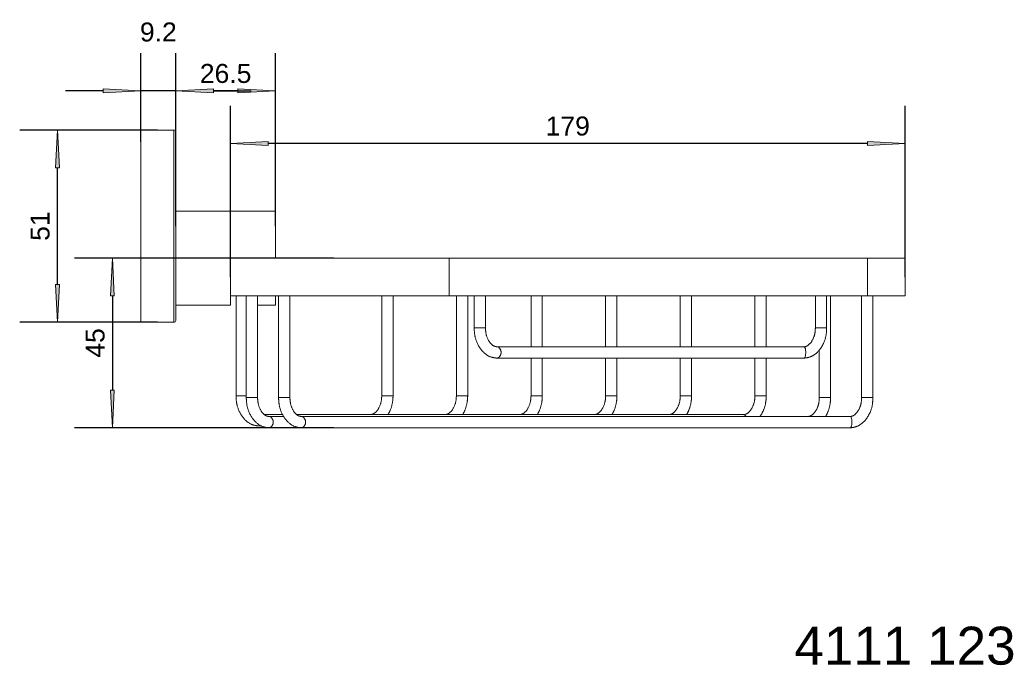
# Model space of a CAD drawing. Header units: millimetres. Extents: x -130 to 131, y -52 to 119.
import ezdxf

# ---------------------------------------------------------------- set-up
doc = ezdxf.new("R2010")
doc.units = ezdxf.units.MM
doc.header["$LTSCALE"] = 254
doc.header["$PDMODE"] = 1
doc.header["$PDSIZE"] = -2
for name, color, linetype, lineweight in [('1', 7, 'Continuous', 5), ('Bemaßung', 7, 'Continuous', 5), ('Keine', 7, 'Continuous', 5)]:
    doc.layers.add(name, color=color, linetype=linetype, lineweight=lineweight)
doc.styles.add('Arial', font='Arial')
doc.dimstyles.new('ST', dxfattribs={"dimtxt": 5.034433, "dimasz": 9.99939, "dimexe": 10, "dimexo": 0, "dimgap": 5, "dimtad": 1, "dimdec": 0, "dimdsep": 46, "dimtxsty": 'Arial', "dimblk": 'VW_FILLEDARROW', "dimblk1": 'VW_FILLEDARROW', "dimblk2": 'VW_FILLEDARROW', "dimcen": 0, "dimadec": 3, "dimazin": 0, "dimtfac": 1, "dimtdec": 0, "dimtix": 1, "dimtmove": 0, "dimatfit": 0, "dimldrblk": 'VW_FILLEDARROW-1', "dimfxl": 1, "dimfrac": 2, "dimtolj": 1, "dimarcsym": 0})

# ---------------------------------------------------------------- blocks, each defined once
blk = doc.blocks.new('VW_FILLEDARROW')
at = {"linetype": 'Continuous', "lineweight": 0}
blk.add_hatch(color=0, dxfattribs=at).paths.add_polyline_path([(-1, 0.052), (0, 0), (-1, -0.052)])
at = {"color": 0, "lineweight": 5, "flags": 128}
blk.add_lwpolyline([(-1, 0.052), (0, 0), (-1, -0.052)], close=True, dxfattribs=at)
blk = doc.blocks.new('*D1')
at = {"layer": 'Bemaßung', "color": 0, "lineweight": -2}
for p, q in [((-93.36, 90), (-129.89, 90)), ((-119.89, 49), (-119.89, 80)), ((-93.36, 39), (-129.89, 39))]:
    blk.add_line(p, q, dxfattribs=at)
at = {"layer": 'Defpoints', "color": 0}
for p in [(-119.89, 90), (-93.36, 90), (-93.36, 39)]:
    blk.add_point(p, dxfattribs=at)
at = {"layer": 'Bemaßung', "color": 0, "lineweight": -2, "xscale": 9.999389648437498, "yscale": 9.999389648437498, "zscale": 9.999389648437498}
for p, rotation in [((-119.89, 90), 90), ((-119.89, 39), 270)]:
    blk.add_blockref('VW_FILLEDARROW', p, dxfattribs=dict(at, rotation=rotation))
at = {"layer": 'Bemaßung', "color": 0, "insert": (-124.46, 64.5), "char_height": 5.034, "attachment_point": 5, "rotation": 90, "style": 'Arial'}
blk.add_mtext('\\A1;51', dxfattribs=at)
blk = doc.blocks.new('VW_FILLEDARROW-1')
at = {"linetype": 'Continuous', "lineweight": 0}
blk.add_hatch(color=0, dxfattribs=at).paths.add_polyline_path([(-1, 0.052), (0, 0), (-1, -0.052)])
at = {"color": 0, "lineweight": 5, "flags": 128}
blk.add_lwpolyline([(-1, 0.052), (0, 0), (-1, -0.052)], close=True, dxfattribs=at)
blk = doc.blocks.new('*D2')
at = {"layer": 'Bemaßung', "color": 0, "lineweight": -2}
for p, q in [((-97.71, 86.89), (-97.71, 110.41)), ((-88.51, 86.89), (-88.51, 110.41)), ((-107.71, 100.41), (-117.71, 100.41)), ((-88.51, 100.41), (-97.71, 100.41)), ((-78.51, 100.41), (-68.51, 100.41))]:
    blk.add_line(p, q, dxfattribs=at)
at = {"layer": 'Defpoints', "color": 0}
for p in [(-97.71, 100.41), (-97.71, 86.89), (-88.51, 86.89)]:
    blk.add_point(p, dxfattribs=at)
at = {"layer": 'Bemaßung', "color": 0, "lineweight": -2, "xscale": 9.999389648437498, "yscale": 9.999389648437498, "zscale": 9.999389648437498}
blk.add_blockref('VW_FILLEDARROW', (-97.71, 100.41), dxfattribs=at)
at = {"layer": 'Bemaßung', "color": 0, "lineweight": -2, "xscale": 9.999389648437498, "yscale": 9.999389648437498, "zscale": 9.999389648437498, "rotation": 180}
blk.add_blockref('VW_FILLEDARROW', (-88.51, 100.41), dxfattribs=at)
at = {"layer": 'Bemaßung', "color": 0, "insert": (-93.11, 115.98), "char_height": 5.034, "attachment_point": 5, "style": 'Arial'}
blk.add_mtext('\\A1;9.2', dxfattribs=at)
blk = doc.blocks.new('*D3')
at = {"layer": 'Bemaßung', "color": 0, "lineweight": -2}
for p, q in [((-88.51, 64.5), (-88.51, 110.41)), ((-62.01, 64.5), (-62.01, 110.41)), ((-72.01, 100.41), (-78.51, 100.41))]:
    blk.add_line(p, q, dxfattribs=at)
at = {"layer": 'Defpoints', "color": 0}
for p in [(-88.51, 100.41), (-88.51, 64.5), (-62.01, 64.5)]:
    blk.add_point(p, dxfattribs=at)
at = {"layer": 'Bemaßung', "color": 0, "lineweight": -2, "xscale": 9.999389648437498, "yscale": 9.999389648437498, "zscale": 9.999389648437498, "rotation": 180}
blk.add_blockref('VW_FILLEDARROW', (-88.51, 100.41), dxfattribs=at)
at = {"layer": 'Bemaßung', "color": 0, "lineweight": -2, "xscale": 9.999389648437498, "yscale": 9.999389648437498, "zscale": 9.999389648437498}
blk.add_blockref('VW_FILLEDARROW', (-62.01, 100.41), dxfattribs=at)
at = {"layer": 'Bemaßung', "color": 0, "insert": (-75.26, 104.98), "char_height": 5.034, "attachment_point": 5, "style": 'Arial'}
blk.add_mtext('\\A1;26.5', dxfattribs=at)
blk = doc.blocks.new('*D4')
at = {"layer": 'Bemaßung', "color": 0, "lineweight": -2}
for p, q in [((-74.01, 51), (-74.01, 96.46)), ((104.99, 51), (104.99, 96.46)), ((94.99, 86.46), (-64.01, 86.46))]:
    blk.add_line(p, q, dxfattribs=at)
at = {"layer": 'Defpoints', "color": 0}
for p in [(-74.01, 86.46), (-74.01, 51), (104.99, 51)]:
    blk.add_point(p, dxfattribs=at)
at = {"layer": 'Bemaßung', "color": 0, "lineweight": -2, "xscale": 9.999389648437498, "yscale": 9.999389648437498, "zscale": 9.999389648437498, "rotation": 180}
blk.add_blockref('VW_FILLEDARROW', (-74.01, 86.46), dxfattribs=at)
at = {"layer": 'Bemaßung', "color": 0, "lineweight": -2, "xscale": 9.999389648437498, "yscale": 9.999389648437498, "zscale": 9.999389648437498}
blk.add_blockref('VW_FILLEDARROW', (104.99, 86.46), dxfattribs=at)
at = {"layer": 'Bemaßung', "color": 0, "insert": (15.49, 91.03), "char_height": 5.034, "attachment_point": 5, "style": 'Arial'}
blk.add_mtext('\\A1;179', dxfattribs=at)
blk = doc.blocks.new('*D5')
at = {"layer": 'Bemaßung', "color": 0, "lineweight": -2}
for p, q in [((-46.59, 56), (-115.31, 56)), ((-105.31, 46), (-105.31, 21)), ((-46.59, 11), (-115.31, 11))]:
    blk.add_line(p, q, dxfattribs=at)
at = {"layer": 'Defpoints', "color": 0}
for p in [(-46.59, 56), (-105.31, 11), (-46.59, 11)]:
    blk.add_point(p, dxfattribs=at)
at = {"layer": 'Bemaßung', "color": 0, "lineweight": -2, "xscale": 9.999389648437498, "yscale": 9.999389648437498, "zscale": 9.999389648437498}
for p, rotation in [((-105.31, 56), 90), ((-105.31, 11), 270)]:
    blk.add_blockref('VW_FILLEDARROW', p, dxfattribs=dict(at, rotation=rotation))
at = {"layer": 'Bemaßung', "color": 0, "insert": (-109.87, 33.5), "char_height": 5.034, "attachment_point": 5, "rotation": 90, "style": 'Arial'}
blk.add_mtext('\\A1;45', dxfattribs=at)

msp = doc.modelspace()

# ---------------------------------------------------------------- linework, layer by layer
at = {"layer": '1', "color": 7}
for p, q in [((-97.71, 39), (-97.71, 90)), ((-89.01, 90), (-97.71, 90)), ((-89.01, 39), (-89.01, 90)), ((-88.51, 39.5), (-88.51, 89.5)), ((-62.01, 68.5), (-88.51, 68.5)), ((-62.01, 56), (-62.01, 68.5)), ((-74.01, 56), (-74.01, 46)), ((-74.01, 56), (-15.97, 56)), ((-15.97, 56), (-15.97, 46)), ((95.03, 56), (-15.97, 56)), ((95.03, 56), (95.03, 46)), ((95.03, 56), (104.99, 56)), ((104.99, 46), (104.99, 56)), ((-74.01, 46), (-74.01, 43.5)), ((-74.01, 46), (-15.97, 46)), ((-72.51, 46), (-72.51, 19.5)), ((-69.78, 46), (-69.78, 19)), ((-66.78, 19), (-66.78, 46)), ((-62.01, 43.5), (-62.01, 46)), ((-61.21, 46), (-61.21, 19)), ((-58.21, 19), (-58.21, 46)), ((-33.86, 46), (-33.86, 19.5)), ((-30.86, 19.5), (-30.86, 46)), ((95.03, 46), (-15.97, 46)), ((-14.06, 46), (-14.06, 19.5)), ((-11.06, 19.5), (-11.06, 46)), ((-9.34, 46), (-9.34, 37.5)), ((-6.34, 37.5), (-6.34, 46)), ((5.74, 46), (5.74, 32.5)), ((8.74, 32.5), (8.74, 46)), ((25.54, 46), (25.54, 32.5)), ((28.54, 32.5), (28.54, 46)), ((45.34, 46), (45.34, 32.5)), ((48.34, 32.5), (48.34, 46)), ((65.13, 46), (65.13, 32.5)), ((68.13, 32.5), (68.13, 46)), ((81.16, 46), (81.16, 37.5)), ((84.16, 37.5), (84.16, 46)), ((85.21, 19), (85.21, 46)), ((93.43, 46), (93.43, 19)), ((95.03, 46), (104.99, 46)), ((96.43, 19), (96.43, 46)), ((-88.51, 43.5), (-74.01, 43.5)), ((-66.78, 43.5), (-62.01, 43.5)), ((-97.71, 39), (-89.01, 39)), ((-9.34, 37.5), (-6.34, 37.5)), ((84.16, 37.5), (81.16, 37.5)), ((78.07, 32.5), (-3.25, 32.5)), ((82.21, 31.68), (82.21, 19)), ((-3.25, 29.5), (78.07, 29.5)), ((5.74, 29.5), (5.74, 19.5)), ((8.74, 19.5), (8.74, 29.5)), ((25.54, 29.5), (25.54, 19.5)), ((28.54, 19.5), (28.54, 29.5)), ((45.34, 29.5), (45.34, 19.5)), ((48.34, 19.5), (48.34, 29.5)), ((65.13, 29.5), (65.13, 19.5)), ((68.13, 19.5), (68.13, 29.5)), ((-72.51, 19.5), (-69.78, 19.5)), ((-69.78, 19), (-66.78, 19)), ((-61.21, 19), (-58.21, 19)), ((-33.86, 19.5), (-30.86, 19.5)), ((-11.06, 19.5), (-14.06, 19.5)), ((5.74, 19.5), (8.74, 19.5)), ((25.54, 19.5), (28.54, 19.5)), ((45.34, 19.5), (48.34, 19.5)), ((65.13, 19.5), (68.13, 19.5)), ((82.21, 19), (85.21, 19)), ((93.43, 19), (96.43, 19)), ((-60.13, 14.5), (-64.96, 14.5)), ((-59.86, 14), (-63.69, 14)), ((62.04, 14.5), (-56.38, 14.5)), ((90.33, 14), (-55.11, 14)), ((-66.41, 11.5), (-65.74, 11.5)), ((-63.69, 11), (-55.11, 11)), ((-55.11, 11), (90.33, 11))]:
    msp.add_line(p, q, dxfattribs=at)
for centre, start, end in [((-89.01, 89.5), 0, 90), ((-89.01, 39.5), 270, 0)]:
    msp.add_arc(centre, 0.5, start, end, dxfattribs=at)
for points in [[(-9.34, 37.5), (-9.34, 36.73), (-9.01, 34.46), (-7.74, 31.84), (-5.74, 30.01), (-3.89, 29.5), (-3.25, 29.5)], [(-3.25, 32.5), (-3.49, 32.5), (-4.26, 32.71), (-5.33, 33.72), (-6.13, 35.43), (-6.34, 36.97), (-6.34, 37.5)], [(81.16, 37.5), (81.16, 36.97), (80.95, 35.43), (80.15, 33.72), (79.08, 32.71), (78.31, 32.49), (78.07, 32.5)], [(78.07, 29.5), (78.39, 29.5), (79.33, 29.63), (80.82, 30.24), (82.56, 31.84), (83.83, 34.46), (84.16, 36.73), (84.16, 37.5)], [(-3.25, 29.5), (-2.87, 29.5), (-2.19, 30.48), (-2.19, 31.54), (-2.88, 32.51), (-3.26, 32.5)], [(78.07, 29.5), (78.6, 29.5), (78.6, 32.5), (78.07, 32.5)], [(-72.51, 19.5), (-72.51, 18.73), (-72.18, 16.46), (-70.91, 13.84), (-68.91, 12.01), (-67.05, 11.5), (-66.41, 11.5)], [(-69.78, 19), (-69.78, 18.23), (-69.45, 15.96), (-68.18, 13.34), (-66.18, 11.51), (-64.32, 11), (-63.69, 11)], [(-63.69, 14), (-63.93, 14), (-64.7, 14.21), (-65.77, 15.22), (-66.57, 16.93), (-66.78, 18.47), (-66.78, 19)], [(-61.21, 19), (-61.21, 18.23), (-60.88, 15.96), (-59.6, 13.34), (-57.61, 11.51), (-55.75, 11), (-55.11, 11)], [(-55.11, 14), (-55.36, 14), (-56.12, 14.21), (-57.19, 15.22), (-57.99, 16.93), (-58.2, 18.47), (-58.21, 19)], [(-33.86, 19.5), (-33.86, 18.97), (-34.08, 17.43), (-34.87, 15.72), (-35.94, 14.71), (-36.71, 14.49), (-36.96, 14.5)], [(-32.18, 14.5), (-31.54, 15.56), (-30.86, 18.14), (-30.86, 19.5)], [(-14.06, 19.5), (-14.06, 18.97), (-14.28, 17.43), (-15.07, 15.72), (-16.14, 14.71), (-16.91, 14.49), (-17.16, 14.5)], [(-12.38, 14.5), (-11.74, 15.56), (-11.06, 18.14), (-11.06, 19.5)], [(5.74, 19.5), (5.74, 18.97), (5.52, 17.43), (4.73, 15.72), (3.66, 14.71), (2.89, 14.49), (2.64, 14.5)], [(7.42, 14.5), (8.06, 15.56), (8.74, 18.14), (8.74, 19.5)], [(25.54, 19.5), (25.54, 18.97), (25.32, 17.43), (24.53, 15.72), (23.45, 14.71), (22.69, 14.49), (22.44, 14.5)], [(27.22, 14.5), (27.86, 15.56), (28.54, 18.14), (28.54, 19.5)], [(45.34, 19.5), (45.33, 18.97), (45.12, 17.43), (44.32, 15.72), (43.25, 14.71), (42.48, 14.49), (42.24, 14.5)], [(47.01, 14.5), (47.66, 15.56), (48.33, 18.14), (48.34, 19.5)], [(65.13, 19.5), (65.13, 18.97), (64.92, 17.43), (64.12, 15.72), (63.05, 14.71), (62.28, 14.49), (62.04, 14.5)], [(66.46, 13.96), (66.86, 14.52), (67.81, 16.48), (68.13, 18.73), (68.13, 19.5)], [(82.21, 19), (82.2, 18.47), (81.99, 16.93), (81.19, 15.22), (80.12, 14.21), (79.35, 13.99), (79.11, 14)], [(83.88, 14), (84.53, 15.06), (85.2, 17.64), (85.21, 19)], [(90.33, 11), (90.65, 11), (91.59, 11.13), (93.08, 11.74), (94.82, 13.34), (96.1, 15.96), (96.43, 18.23), (96.43, 19)], [(93.43, 19), (93.43, 18.47), (93.21, 16.93), (92.42, 15.22), (91.35, 14.21), (90.58, 13.99), (90.33, 14)], [(-63.69, 11), (-63.31, 11), (-62.63, 11.97), (-62.63, 13.03), (-63.31, 14), (-63.69, 14)], [(-55.11, 11), (-54.74, 11), (-54.05, 11.97), (-54.05, 13.03), (-54.74, 14), (-55.11, 14)], [(62.83, 14), (62.68, 14.23), (62.25, 14.5), (62.04, 14.5)], [(90.33, 11), (90.86, 11), (90.86, 14), (90.33, 14)], [(-66.41, 11.5), (-66.32, 11.5), (-66.13, 11.55), (-66.04, 11.6)]]:
    msp.add_open_spline(points, degree=2, dxfattribs=at)

# ---------------------------------------------------------------- texts
at = {"layer": 'Keine', "insert": (75.61, -41.78), "char_height": 10.069, "width": 59.3828, "attachment_point": 1, "line_spacing_factor": 0.970891, "style": 'Arial'}
msp.add_mtext('4111 123', dxfattribs=at)

# ---------------------------------------------------------------- dimensions: what is measured, and where the dimension line sits
at = {"layer": 'Bemaßung'}
for base, p1, p2, override, picture, middle in [((-97.71, 100.41), (-88.51, 86.89), (-97.71, 86.89), {"dimgap": 2, "dimdec": 1, "dimpost": '<>', "dimtxsty": 'Arial', "dimtix": 0, "dimtmove": 2}, '*D2', (-93.11, 115.98)), ((-88.51, 100.41), (-62.01, 64.5), (-88.51, 64.5), {"dimgap": 2, "dimdec": 1, "dimpost": '<>', "dimtxsty": 'Arial', "dimtmove": 2}, '*D3', (-75.26, 104.98)), ((-74.01, 86.46), (104.99, 51), (-74.01, 51), {"dimgap": 2, "dimdec": 1, "dimpost": '<>', "dimtxsty": 'Arial', "dimtmove": 2}, '*D4', (15.49, 91.03))]:
    dim = msp.add_linear_dim(base=base, p1=p1, p2=p2, dimstyle='ST', override=override, dxfattribs=at)
    dim.commit()
    dim.dimension.update_dxf_attribs({"geometry": picture, "text_midpoint": middle})
for base, p1, p2, picture, middle in [((-119.89, 90), (-93.36, 39), (-93.36, 90), '*D1', (-124.46, 64.5)), ((-105.31, 11), (-46.59, 56), (-46.59, 11), '*D5', (-109.87, 33.5))]:
    dim = msp.add_linear_dim(base=base, p1=p1, p2=p2, angle=270, dimstyle='ST', override={"dimgap": 2, "dimdec": 1, "dimpost": '<>', "dimtxsty": 'Arial', "dimtmove": 2}, dxfattribs=at)
    dim.commit()
    dim.dimension.update_dxf_attribs({"geometry": picture, "text_midpoint": middle})

doc.saveas('drawing.dxf')
